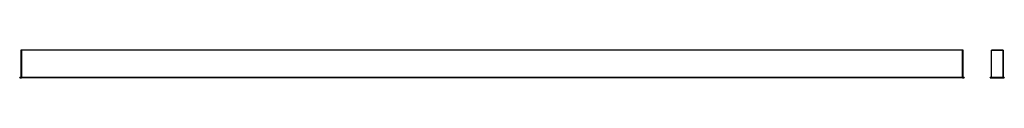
# Model space of a CAD drawing. Header units: millimetres. Extents: x -1986 to 961, y 382 to 465.
import ezdxf

# ---------------------------------------------------------------- set-up
doc = ezdxf.new("R2010")
doc.units = ezdxf.units.MM

msp = doc.modelspace()

# ---------------------------------------------------------------- linework, layer by layer
at = {"color": 7, "linetype": 'Continuous', "lineweight": 25}
for p, q in [((-1982.2, 465.2), (-1982.2, 465.5)), ((-1982.2, 465.5), (-1980.7, 465.5)), ((-1980.7, 465.5), (-1982.2, 465.5)), ((-1982.2, 465.5), (-1982.2, 465.5)), ((-1980.7, 465.2), (-1982.2, 465.2)), ((-1982.2, 465.2), (-1982.2, 383.5)), ((-1980.7, 465.5), (-1980.7, 465.2)), ((-1980.7, 465.5), (-1980.7, 465.5)), ((836.3, 465.5), (-1980.7, 465.5)), ((-1980.7, 465.2), (-1980.7, 383.8)), ((836.3, 465.2), (-1980.7, 465.2)), ((-1980.7, 465.2), (-1980.7, 383.8)), ((836.3, 465.5), (837.8, 465.5)), ((836.3, 465.2), (836.3, 465.5)), ((836.3, 465.5), (836.3, 465.2)), ((837.8, 465.2), (836.3, 465.2)), ((836.3, 383.7), (836.3, 465.2)), ((837.8, 465.5), (837.8, 465.2)), ((837.8, 383.5), (837.8, 465.2)), ((922.6, 383.5), (922.6, 465.2)), ((957.3, 465.5), (922.9, 465.5)), ((922.9, 465.5), (957.3, 465.5)), ((957.6, 465.2), (957.6, 383.5)), ((957.6, 383.8), (957.6, 465.2)), ((-1985.7, 382.8), (-1985.7, 383.2)), ((-1985.7, 383.2), (-1985.7, 383.2)), ((-1985.4, 383.5), (-1985.4, 383.2)), ((-1985.4, 383.5), (-1980.7, 383.5)), ((-1985.4, 383.5), (-1985.4, 383.5)), ((-1982.2, 383.5), (-1985.4, 383.5)), ((-1980.7, 383.2), (-1985.4, 383.2)), ((-1985.4, 383.2), (-1985.4, 382.8)), ((-1980.7, 383.5), (-1982.2, 383.5)), ((836.3, 383.8), (-1980.7, 383.8)), ((-1980.7, 383.8), (-1980.7, 383.5)), ((836.3, 383.5), (-1980.7, 383.5)), ((-1980.7, 383.5), (-1980.7, 383.2)), ((836.3, 383.2), (-1980.7, 383.2)), ((-1980.7, 383.2), (-1980.7, 382.8)), ((836.3, 383.7), (836.3, 383.5)), ((836.3, 383.5), (841, 383.5)), ((836.3, 383.5), (836.3, 383.2)), ((841, 383.2), (836.3, 383.2)), ((836.3, 383.2), (836.3, 382.8)), ((841, 383.2), (841, 383.5)), ((841, 382.8), (841, 383.2)), ((841.3, 383.2), (841, 383.2)), ((841.3, 383.2), (841.3, 382.8)), ((919.1, 382.8), (919.1, 383.2)), ((919.4, 383.2), (919.1, 383.2)), ((919.1, 383.2), (919.1, 382.8)), ((919.4, 383.5), (919.4, 383.2)), ((919.4, 383.5), (960.8, 383.5)), ((922.3, 383.5), (919.4, 383.5)), ((919.4, 383.2), (919.4, 382.8)), ((960.8, 383.2), (919.4, 383.2)), ((960.8, 383.5), (957.9, 383.5)), ((960.8, 383.5), (960.8, 383.2)), ((961.1, 383.2), (960.8, 383.2)), ((960.8, 382.8), (960.8, 383.2)), ((961.1, 382.8), (961.1, 383.2)), ((961.1, 383.2), (961.1, 382.8)), ((961.1, 382.8), (961.1, 383.2)), ((-1985.4, 382.8), (-1980.7, 382.8)), ((-1985.4, 382.8), (-1985.4, 382.5)), ((-1980.7, 382.5), (-1985.4, 382.5)), ((836.3, 382.8), (-1980.7, 382.8)), ((-1980.7, 382.8), (-1980.7, 382.6)), ((-1980.7, 382.6), (-1980.7, 382.5)), ((836.3, 382.5), (-1980.7, 382.5)), ((836.3, 382.8), (841, 382.8)), ((836.3, 382.8), (836.3, 382.7)), ((836.3, 382.5), (836.3, 382.7)), ((841, 382.5), (836.3, 382.5)), ((841, 382.5), (841, 382.8)), ((841, 382.8), (841.3, 382.8)), ((919.1, 382.8), (919.4, 382.8)), ((919.4, 382.8), (960.8, 382.8)), ((919.4, 382.8), (919.4, 382.5)), ((960.8, 382.5), (919.4, 382.5)), ((960.8, 382.8), (960.8, 382.5)), ((960.8, 382.8), (961.1, 382.8))]:
    msp.add_line(p, q, dxfattribs=at)
at = {"color": 7, "linetype": 'Continuous', "lineweight": 25, "flags": 128}
for points in [[(957.4, 465.4), (957.3, 465.4), (957.3, 465.5)], [(-1985.4, 383.2), (-1985.4, 383.2), (-1985.5, 383.2), (-1985.5, 383.2), (-1985.6, 383.2), (-1985.6, 383.2), (-1985.6, 383.2), (-1985.7, 383.2), (-1985.7, 383.2)], [(-1985.7, 382.8), (-1985.7, 382.8), (-1985.6, 382.8), (-1985.6, 382.8), (-1985.6, 382.8), (-1985.5, 382.8), (-1985.5, 382.8), (-1985.4, 382.8), (-1985.4, 382.8)]]:
    msp.add_lwpolyline(points, dxfattribs=at)
at = {"color": 7, "linetype": 'Continuous', "lineweight": 25}
for centre, start, end in [((922.9, 465.2), 90.001, 135.9539), ((922.9, 465.2), 90, 180), ((957.3, 465.2), 0, 90), ((957.3, 465.2), 0.001, 90), ((-1985.4, 383.2), 90, 180), ((-1985.4, 383.2), 90, 180), ((841, 383.2), 0, 90), ((919.4, 383.2), 90, 180), ((919.4, 383.2), 90.0003, 180.0003), ((922.3, 383.8), 270, 353.9134), ((957.9, 383.8), 180.001, 270), ((960.8, 383.2), 0, 90), ((960.8, 383.2), 359.9997, 89.9997), ((-1985.4, 382.8), 180, 270), ((841, 382.8), 270, 0), ((919.4, 382.8), 180, 270), ((960.8, 382.8), 270, 0)]:
    msp.add_arc(centre, 0.3, start, end, dxfattribs=at)

doc.saveas('drawing.dxf')
